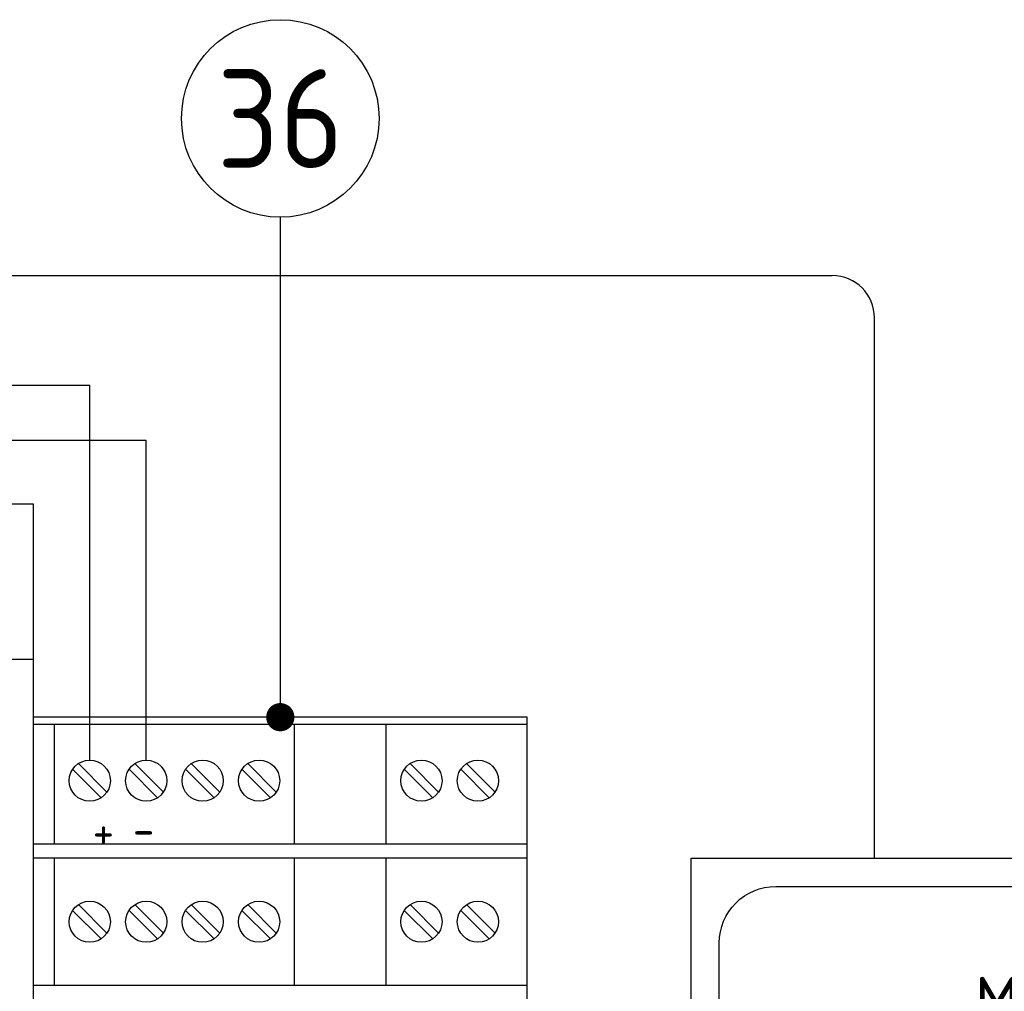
# Model space of a CAD drawing. Extents: x 0 to 420, y 0 to 297.
# Tile 9 of 12: x 146 to 181, y 177 to 212. Entities that reach past the tile are written whole.
import ezdxf
from ezdxf.enums import TextEntityAlignment as Align

# ---------------------------------------------------------------- set-up
doc = ezdxf.new("R2010")
doc.units = 0
for name, color, linetype in [('L018', 7, 'CONTINUOUS'), ('L025', 4, 'CONTINUOUS'), ('L035', 2, 'CONTINUOUS'), ('T018', 7, 'CONTINUOUS'), ('T035', 2, 'CONTINUOUS')]:
    doc.layers.add(name, color=color, linetype=linetype)
doc.styles.add('ISO', font='ISO.SHX')

# ---------------------------------------------------------------- blocks, each defined once
blk = doc.blocks.new('psi-data-fax-modem')
at = {"layer": 'L025'}
for p, q in [((0, -0.25), (17.5, -0.25)), ((0.75, -4.5), (0.75, -0.25)), ((9.25, -4.5), (9.25, -0.25)), ((12.5, -4.5), (12.5, -0.25)), ((1.598, -1.642), (2.608, -2.652)), ((3.598, -1.642), (4.608, -2.652)), ((5.598, -1.642), (6.608, -2.652)), ((7.598, -1.642), (8.608, -2.652)), ((13.348, -1.642), (14.358, -2.652)), ((15.348, -1.642), (16.358, -2.652)), ((1.392, -1.848), (2.402, -2.858)), ((3.392, -1.848), (4.402, -2.858)), ((5.392, -1.848), (6.402, -2.858)), ((7.392, -1.848), (8.402, -2.858)), ((13.142, -1.848), (14.152, -2.858)), ((15.142, -1.848), (16.152, -2.858)), ((17.5, -4.5), (0, -4.5)), ((17.5, -5), (0, -5)), ((0.75, -9.5), (0.75, -5)), ((9.25, -9.5), (9.25, -5)), ((12.5, -9.5), (12.5, -5)), ((1.392, -6.848), (2.402, -7.858)), ((1.598, -6.642), (2.608, -7.652)), ((3.392, -6.848), (4.402, -7.858)), ((3.598, -6.642), (4.608, -7.652)), ((5.392, -6.848), (6.402, -7.858)), ((5.598, -6.642), (6.608, -7.652)), ((7.392, -6.848), (8.402, -7.858)), ((7.598, -6.642), (8.608, -7.652)), ((13.142, -6.848), (14.152, -7.858)), ((13.348, -6.642), (14.358, -7.652)), ((15.142, -6.848), (16.152, -7.858)), ((15.348, -6.642), (16.358, -7.652)), ((0, -9.5), (17.5, -9.5))]:
    blk.add_line(p, q, dxfattribs=at)
for centre in [(2, -2.25), (4, -2.25), (6, -2.25), (8, -2.25), (13.75, -2.25), (15.75, -2.25), (2, -7.25), (4, -7.25), (6, -7.25), (8, -7.25), (13.75, -7.25), (15.75, -7.25)]:
    blk.add_circle(centre, 0.729, dxfattribs=at)
at = {"layer": 'L035'}
blk.add_lwpolyline([(17.5, 0), (0, 0), (0, -50), (17.5, -50)], close=True, dxfattribs=at)
blk = doc.blocks.new('quint-ps-100-240ac-24dc-5')
at = {"layer": 'L025'}
blk.add_line((0, 59.608), (27.503, 59.608), dxfattribs=at)
at = {"layer": 'L035'}
for p, q in [((0, 65.113), (27.503, 65.113)), ((27.503, 65.113), (27.503, 0))]:
    blk.add_line(p, q, dxfattribs=at)
blk = doc.blocks.new('NPORT_5110')
at = {"layer": 'L025'}
blk.add_lwpolyline([(-20, 38), (20, 38, -0.414214), (24, 34), (24, -34, -0.414214), (20, -38), (-20, -38, -0.414214), (-24, -34), (-24, 34, -0.414214)], format="xyb", close=True, dxfattribs=at)
at = {"layer": 'L035'}
blk.add_lwpolyline([(-26, 40), (26, 40), (26, -40), (-26, -40)], close=True, dxfattribs=at)
at = {"layer": 'T018', "style": 'ISO'}
blk.add_text('MOXA', height=3.6, dxfattribs=at).set_placement((0, 28), align=Align.CENTER)

msp = doc.modelspace()

# ---------------------------------------------------------------- linework, layer by layer
at = {"layer": 'L018'}
msp.add_line((155.0029, 204.7196), (155.0029, 186.7595), dxfattribs=at)
msp.add_lwpolyline([(155.0029, 187.25, 0.5, 0.5, -1), (155.0029, 186.75, 0.5, 0.5, -1)], format="xyseb", close=True, dxfattribs=at)
msp.add_circle((155.0029, 208.2196), 3.5, dxfattribs=at)
at = {"layer": 'L035'}
for p, q in [((137.7502, 202.6501), (174.5529, 202.6501)), ((176.0529, 182), (176.0529, 201.1501)), ((133.743, 198.7639), (148.2529, 198.7639)), ((148.2529, 185.4789), (148.2529, 198.7639)), ((138.7443, 196.8209), (150.2529, 196.8209)), ((150.2529, 185.4789), (150.2529, 196.8209)), ((146.2529, 184.5), (146.2529, 139.5))]:
    msp.add_line(p, q, dxfattribs=at)
msp.add_arc((174.5529, 201.1501), 1.5, 360, 90, dxfattribs=at)

# ---------------------------------------------------------------- block references
at = {"layer": 'L025'}
msp.add_blockref('psi-data-fax-modem', (146.2529, 187), dxfattribs=at)
at = {"layer": 'L035'}
msp.add_blockref('quint-ps-100-240ac-24dc-5', (118.75, 129.4433), dxfattribs=at)
at = {"layer": 'L035', "xscale": 0.5, "yscale": 0.5, "zscale": 0.5}
msp.add_blockref('NPORT_5110', (182.5529, 162), dxfattribs=at)

# ---------------------------------------------------------------- texts
at = {"layer": 'L018', "style": 'ISO'}
for s, p in [('+', (148.7349, 182.9565)), ('-', (150.1619, 183.0299))]:
    msp.add_text(s, height=1.25, dxfattribs=at).set_placement(p, align=Align.MIDDLE_CENTER)
at = {"layer": 'T035', "style": 'ISO'}
msp.add_text('36', height=3.5, dxfattribs=at).set_placement((155.0029, 208.2196), align=Align.MIDDLE)

doc.saveas('drawing.dxf')
